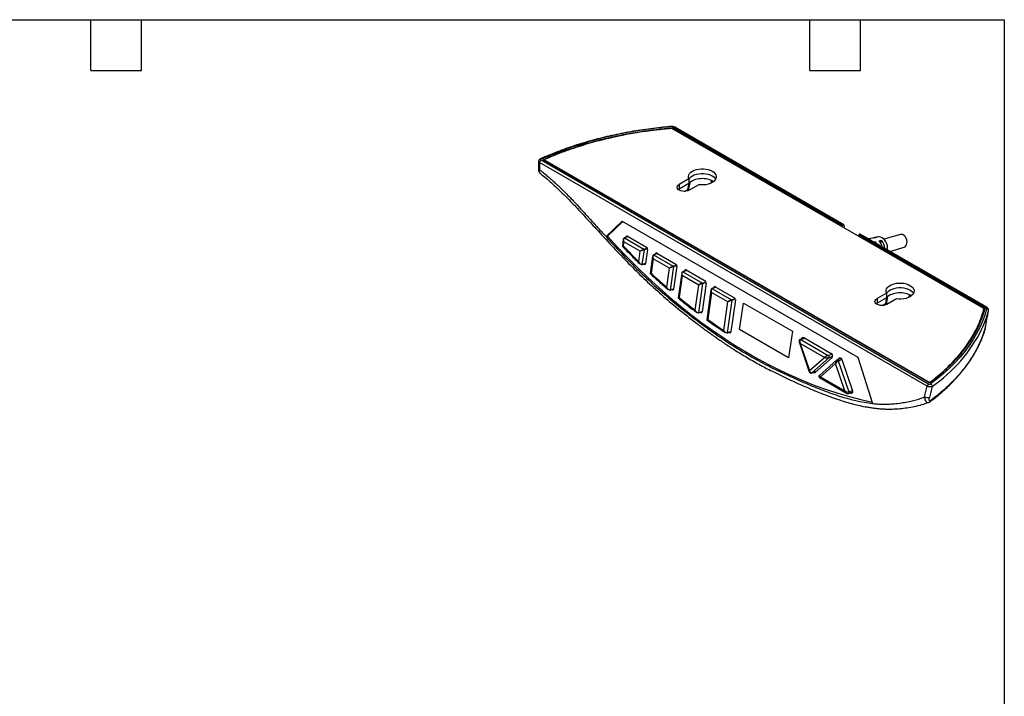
# Paper-space layout 'Sheet1(4)' of a CAD drawing. Header units: millimetres. Extents: x 13 to 546, y 13 to 419.
# Tile 4 of 4: x 250 to 546, y 216 to 419. Entities that reach past the tile are written whole.
import ezdxf

# ---------------------------------------------------------------- set-up
doc = ezdxf.new("R2010")
doc.units = ezdxf.units.MM
doc.layers.add('TEXT', color=140, linetype='Continuous', lineweight=25)

psp = doc.layouts.new('Sheet1(4)')

# ---------------------------------------------------------------- linework, layer by layer
at = {"ltscale": 2}
for p, q in [((539.99, 332.33), (446.27, 386.43)), ((446.37, 386.37), (446.41, 386.63)), ((446.41, 386.63), (496.89, 357.5)), ((446.85, 386.77), (497.57, 357.49)), ((497.88, 357.52), (447.15, 386.8)), ((406.58, 376.23), (406.49, 374.08)), ((522.95, 309.05), (406.58, 376.23)), ((523.37, 309.69), (407, 376.87)), ((523.76, 310.05), (407.61, 377.1)), ((407.84, 376.97), (407.84, 377)), ((407.84, 377), (523.66, 310.14)), ((451.35, 371.27), (448.49, 369.62)), ((451.35, 369.88), (448.49, 368.23)), ((448.49, 369.62), (448.49, 368.23)), ((451.09, 368.15), (451.44, 369.95)), ((451.3, 367.81), (451.74, 370.25)), ((451.35, 371.27), (451.35, 369.88)), ((451.35, 369.91), (451.44, 369.95)), ((454.33, 369.55), (451.46, 367.9)), ((458.13, 370.81), (458, 369.98)), ((448.25, 368.06), (448.49, 368.23)), ((448.49, 367.9), (448.56, 368.27)), ((450.03, 367.54), (451.09, 368.15)), ((450.73, 367.62), (450.79, 367.98)), ((426.51, 353.95), (431.38, 358.6)), ((431.57, 358.49), (426.92, 354.09)), ((431.38, 358.6), (502.09, 317.78)), ((496.89, 357.5), (496.85, 357.23)), ((497.51, 356.85), (497.6, 357.5)), ((498.01, 357.1), (497.95, 356.6)), ((426.51, 353.95), (426.93, 354.08)), ((431.69, 353.15), (431.41, 351.13)), ((431.85, 352.4), (431.68, 351.14)), ((436.79, 349.56), (431.85, 352.4)), ((433.14, 353.99), (431.96, 353.54)), ((432.01, 353.54), (433.17, 353.97)), ((432.01, 353.54), (437.88, 350.15)), ((432.55, 353.76), (432.56, 353.85)), ((433.06, 354.03), (432.56, 353.85)), ((432.98, 354.08), (438.71, 350.78)), ((502.39, 354.48), (502.29, 354.09)), ((502.47, 353.99), (502.53, 354.24)), ((502.52, 354.63), (540.51, 332.7)), ((502.53, 354.24), (540.28, 332.45)), ((540.81, 332.73), (502.82, 354.67)), ((506.54, 353.52), (505.32, 353.28)), ((505.91, 353.28), (505.4, 353.18)), ((506.81, 352.36), (507.33, 352.47)), ((507.77, 353.67), (507.09, 353.53)), ((508.16, 353.84), (507.24, 353.66)), ((507.26, 352.1), (507.33, 352.47)), ((508.51, 352.72), (509.18, 352.86)), ((509.02, 352.01), (509.18, 352.86)), ((514.89, 354.62), (509.93, 353.18)), ((436.35, 346.43), (436.79, 349.56)), ((437.94, 350.02), (437.31, 345.56)), ((437.88, 350.15), (438.92, 350.54)), ((437.94, 350.02), (438.97, 350.41)), ((439, 350.13), (438.4, 345.87)), ((441.92, 348.92), (440.74, 348.48)), ((440.79, 348.47), (441.95, 348.9)), ((441.84, 348.97), (441.34, 348.78)), ((441.76, 349.01), (447.52, 345.69)), ((511.71, 349.53), (516, 350.77)), ((437.27, 345.51), (438.41, 345.93)), ((437.31, 345.56), (438.41, 345.97)), ((440.47, 348.08), (439.75, 342.92)), ((440.63, 347.33), (440.02, 342.95)), ((445.6, 344.47), (440.63, 347.33)), ((440.79, 348.47), (446.69, 345.06)), ((441.33, 348.7), (441.34, 348.78)), ((438.4, 345.9), (437.89, 345.71)), ((444.77, 338.73), (445.6, 344.47)), ((446.75, 344.94), (445.74, 337.91)), ((446.69, 345.06), (447.73, 345.45)), ((446.75, 344.94), (447.78, 345.32)), ((447.81, 345.05), (446.82, 338.21)), ((449.25, 343.01), (448.21, 335.56)), ((450.7, 343.85), (449.52, 343.41)), ((449.57, 343.4), (450.73, 343.83)), ((449.57, 343.4), (455.44, 340.01)), ((450.11, 343.63), (450.12, 343.71)), ((450.62, 343.9), (450.12, 343.71)), ((450.54, 343.94), (456.27, 340.64)), ((449.41, 342.27), (448.48, 335.62)), ((454.35, 339.42), (449.41, 342.27)), ((456.56, 340), (455.35, 331.38)), ((455.44, 340.01), (456.48, 340.4)), ((455.5, 339.88), (456.53, 340.27)), ((445.7, 337.86), (446.83, 338.28)), ((445.74, 337.91), (446.84, 338.32)), ((446.34, 338.03), (446.29, 338.08)), ((446.82, 338.21), (446.34, 338.03)), ((453.28, 331.86), (454.35, 339.42)), ((455.5, 339.88), (454.26, 331.08)), ((458.01, 337.95), (456.79, 329)), ((458.18, 337.21), (457.06, 329.09)), ((463.12, 334.35), (458.18, 337.21)), ((459.47, 338.79), (458.29, 338.35)), ((458.33, 338.34), (459.49, 338.78)), ((458.33, 338.34), (464.22, 334.95)), ((458.87, 338.57), (458.89, 338.65)), ((459.39, 338.84), (458.89, 338.65)), ((459.3, 338.89), (465.04, 335.57)), ((461.9, 325.78), (463.12, 334.35)), ((464.27, 334.82), (462.88, 325.06)), ((465.34, 334.93), (463.97, 325.35)), ((464.22, 334.95), (465.26, 335.34)), ((464.27, 334.82), (465.31, 335.2)), ((510.75, 336.98), (507.89, 335.33)), ((510.75, 335.59), (507.89, 333.94)), ((507.89, 335.33), (507.89, 333.94)), ((510.49, 333.86), (510.83, 335.66)), ((510.69, 333.52), (511.14, 335.96)), ((510.75, 336.98), (510.75, 335.59)), ((510.75, 335.62), (510.83, 335.66)), ((513.73, 335.26), (510.86, 333.61)), ((517.52, 336.47), (517.4, 335.74)), ((454.23, 331.03), (455.36, 331.46)), ((454.26, 331.08), (455.37, 331.5)), ((454.89, 331.18), (454.8, 331.25)), ((455.34, 331.35), (454.89, 331.18)), ((466.63, 326.05), (467.75, 334.01)), ((467.75, 334.01), (482.46, 325.52)), ((507.65, 333.77), (507.89, 333.94)), ((507.89, 333.61), (507.96, 333.98)), ((509.43, 333.25), (510.49, 333.86)), ((510.13, 333.34), (510.19, 333.69)), ((539.99, 331.47), (539.99, 332.33)), ((541.35, 331.68), (541.36, 331.75)), ((541.35, 331.65), (541.35, 331.75)), ((462.85, 325), (463.98, 325.43)), ((462.88, 325.06), (463.99, 325.47)), ((463.54, 325.13), (463.41, 325.21)), ((463.96, 325.28), (463.54, 325.13)), ((481.34, 317.56), (466.63, 326.05)), ((482.46, 325.52), (481.34, 317.56)), ((540.39, 326.5), (540.36, 326.39)), ((484.51, 322.31), (487.55, 313.36)), ((486.03, 323.55), (484.78, 323.09)), ((484.97, 323.06), (486.13, 323.49)), ((484.97, 323.06), (493.26, 318.28)), ((485.87, 323.65), (494.16, 318.86)), ((492.13, 317.7), (484.85, 321.9)), ((484.85, 321.9), (487.64, 313.71)), ((487.64, 313.71), (492.13, 317.7)), ((493.41, 317.59), (488.29, 313.04)), ((494.42, 317.65), (489.3, 313.11)), ((495.67, 316.81), (490.57, 312.29)), ((493.26, 318.28), (494.36, 318.69)), ((493.41, 317.59), (494.57, 318.02)), ((495.85, 316.88), (496.52, 317.47)), ((497.09, 317.39), (495.87, 316.93)), ((496.26, 316.63), (497.31, 317.03)), ((496.26, 316.63), (499.43, 307.3)), ((496.74, 317.55), (496.52, 317.47)), ((497.06, 317.38), (497.08, 317.4)), ((497.32, 317.01), (500.49, 307.68)), ((502.09, 317.78), (506.57, 303.83)), ((488.23, 313.01), (489.88, 313.62)), ((488.29, 313.04), (489.9, 313.64)), ((495.4, 315.83), (490.91, 311.84)), ((498.18, 307.64), (495.4, 315.83)), ((490.64, 311.61), (498.75, 306.94)), ((490.91, 311.84), (498.18, 307.64)), ((499.43, 307.3), (500.48, 307.69)), ((522.14, 305.83), (522.95, 309.05)), ((523.66, 310.1), (523.66, 310.14)), ((499.32, 306.85), (500.54, 307.31)), ((499.95, 306.93), (499.79, 307.03)), ((499.95, 306.93), (500.51, 307.14)), ((523.31, 304.15), (523.44, 304.17))]:
    psp.add_line(p, q, dxfattribs=at)
at = {"ltscale": 2, "flags": 128}
for points in [[(451.35, 371.27), (451.23, 371.69), (451.23, 372.11), (451.36, 372.53), (451.61, 372.92), (451.97, 373.29), (452.44, 373.61), (453, 373.88), (453.64, 374.1), (454.33, 374.24), (455.05, 374.31), (455.78, 374.31), (456.5, 374.24), (457.19, 374.1), (457.83, 373.88), (458.39, 373.61), (458.86, 373.29), (459.22, 372.92), (459.48, 372.52), (459.6, 372.11), (459.6, 371.69), (459.48, 371.27), (459.22, 370.87), (458.86, 370.51), (458.39, 370.18), (457.83, 369.91), (457.19, 369.7), (456.5, 369.55), (455.78, 369.48), (455.05, 369.48), (454.33, 369.55)], [(451.35, 371.14), (451.36, 371.14), (451.61, 371.53), (451.97, 371.9), (452.44, 372.22), (453, 372.5), (453.64, 372.71), (454.33, 372.85), (455.05, 372.93), (455.78, 372.93), (456.5, 372.85), (457.19, 372.71), (457.83, 372.5), (458.39, 372.22), (458.86, 371.9), (459.22, 371.53), (459.44, 371.2)], [(451.46, 367.9), (451.03, 367.71), (450.52, 367.58), (449.98, 367.54), (449.43, 367.58), (448.93, 367.71), (448.49, 367.9), (448.16, 368.15), (447.95, 368.44), (447.87, 368.76), (447.95, 369.07), (448.16, 369.36), (448.49, 369.62)], [(426.92, 354.09), (429.91, 350.83), (432.95, 347.65), (436.04, 344.56), (439.16, 341.57), (442.32, 338.68), (445.52, 335.88), (448.75, 333.18), (452.01, 330.59), (455.3, 328.09), (458.61, 325.71), (461.95, 323.43), (465.31, 321.26), (468.7, 319.21), (472.09, 317.26), (475.5, 315.43), (478.93, 313.71), (482.36, 312.11), (485.8, 310.63), (489.25, 309.27), (492.69, 308.02), (496.14, 306.9), (499.58, 305.89), (503.02, 305.01), (506.45, 304.25)], [(511.04, 349.92), (511.05, 349.98), (511.06, 350.58), (510.98, 351.2), (510.8, 351.8), (510.54, 352.37), (510.21, 352.87), (509.82, 353.29), (509.39, 353.6), (508.94, 353.8), (508.48, 353.87), (508.16, 353.84)], [(516, 350.77), (516.31, 350.93), (516.58, 351.2), (516.77, 351.56), (516.87, 351.99), (516.89, 352.47), (516.82, 352.96), (516.66, 353.44), (516.42, 353.86), (516.13, 354.22), (515.78, 354.48)], [(510.75, 336.98), (510.62, 337.4), (510.62, 337.82), (510.75, 338.24), (511, 338.63), (511.37, 339), (511.84, 339.32), (512.4, 339.6), (513.04, 339.81), (513.72, 339.95), (514.45, 340.02), (515.18, 340.02), (515.9, 339.95), (516.59, 339.81), (517.22, 339.6), (517.78, 339.32), (518.26, 339), (518.62, 338.63), (518.87, 338.24), (519, 337.82), (519, 337.4), (518.87, 336.98), (518.62, 336.58), (518.26, 336.22), (517.79, 335.89), (517.22, 335.62), (516.59, 335.41), (515.9, 335.26), (515.18, 335.19), (514.45, 335.19), (513.73, 335.26)], [(510.75, 336.85), (510.75, 336.85), (511, 337.25), (511.37, 337.61), (511.84, 337.94), (512.4, 338.21), (513.04, 338.42), (513.72, 338.56), (514.45, 338.64), (515.18, 338.64), (515.9, 338.56), (516.59, 338.42), (517.22, 338.21), (517.78, 337.94), (518.26, 337.61), (518.62, 337.25), (518.84, 336.91)], [(510.86, 333.61), (510.43, 333.42), (509.92, 333.3), (509.37, 333.25), (508.83, 333.3), (508.32, 333.42), (507.89, 333.61), (507.55, 333.86), (507.34, 334.15), (507.27, 334.47), (507.34, 334.78), (507.55, 335.08), (507.89, 335.33)], [(540.76, 332.26), (540.21, 330.38), (539.53, 328.51), (538.72, 326.66), (537.78, 324.83), (536.72, 323.02), (535.54, 321.24), (534.24, 319.49), (532.81, 317.77), (531.27, 316.08), (529.61, 314.43), (527.85, 312.81), (525.97, 311.24), (523.98, 309.72)], [(485.28, 323.27), (485.31, 323.43), (485.38, 323.56), (485.48, 323.66), (485.6, 323.7), (485.73, 323.7), (485.87, 323.65)], [(495.87, 316.93), (495.92, 316.94), (495.99, 316.93), (496.06, 316.91), (496.12, 316.86), (496.18, 316.8), (496.23, 316.72), (496.26, 316.63)], [(496.52, 317.47), (496.61, 317.53), (496.72, 317.55), (496.84, 317.54), (496.95, 317.49), (497.07, 317.41), (497.17, 317.3), (497.25, 317.16), (497.32, 317.01)], [(488.29, 313.04), (488.24, 313.01), (488.23, 313.01)], [(500.49, 307.68), (500.53, 307.5), (500.54, 307.31), (500.51, 307.15), (500.44, 307.02), (500.35, 306.92), (500.23, 306.88), (500.09, 306.88), (499.95, 306.93)], [(499.43, 307.3), (499.46, 307.2), (499.46, 307.09), (499.45, 307), (499.41, 306.92), (499.35, 306.87), (499.32, 306.85)]]:
    psp.add_lwpolyline(points, dxfattribs=at)
at = {"ltscale": 4}
for centre, radius, start, end in [((455.2, 266.58), 120.68, 94.3308, 113.5222), ((447.03, 386.53), 0.294, 64.8504, 126.46), ((407.51, 376.08), 0.938, 122.9068, 171.3096), ((431.98, 353.49), 0.0547, 56.7266, 108.3996), ((432.83, 353.85), 0.27, 57.6972, 181.0182), ((505.64, 351.64), 1.67, 80.6008, 103.5011), ((506.85, 351.93), 1.62, 81.4772, 101.1269), ((507.55, 352.14), 1.55, 81.8154, 114.5236), ((504.45, 349.8), 3.92, 29.979, 42.8658), ((505.39, 349.93), 4.18, 12.3082, 41.7471), ((506.02, 350.09), 4.21, 3.658, 41.1821), ((515.18, 353.52), 1.13, 57.5537, 104.8372), ((573.43, 487.32), 196.57, 223.852, 225.7843), ((437.8, 350.04), 0.134, 352.8687, 56.0959), ((438.33, 350.22), 0.672, 352.8687, 56.0958), ((441.61, 348.78), 0.27, 57.6998, 181.0325), ((440.76, 348.42), 0.0547, 56.7261, 108.4002), ((437.25, 345.56), 0.0619, 294.97, 356.9445), ((438.12, 345.88), 0.281, 216.672, 359.0035), ((564.06, 477.43), 182.94, 227.3112, 229.3023), ((446.61, 344.95), 0.134, 352.7192, 56.0985), ((447.14, 345.13), 0.672, 352.6976, 56.0994), ((449.54, 343.36), 0.0547, 56.726, 108.3995), ((450.39, 343.72), 0.27, 57.6965, 181.0182), ((455.36, 339.9), 0.134, 352.8687, 56.0954), ((455.89, 340.08), 0.672, 352.8687, 56.0954), ((445.68, 337.91), 0.0598, 293.7461, 357.8652), ((446.55, 338.21), 0.277, 222.0806, 359.4569), ((458.3, 338.3), 0.0547, 56.7212, 108.4052), ((459.16, 338.66), 0.271, 57.7434, 181.2713), ((555.38, 467.05), 169.41, 230.8764, 232.9409), ((464.14, 334.83), 0.134, 352.7874, 56.0974), ((464.67, 335.01), 0.672, 352.7757, 56.0978), ((455.08, 331.38), 0.274, 227.6542, 0.3878), ((510.78, 339.6), 31.58, 334.9456, 345.4298), ((540.68, 332.47), 0.292, 63.4779, 126.5897), ((540.75, 331.65), 0.608, 6.3515, 88.9516), ((454.2, 331.09), 0.0603, 294.0078, 357.9067), ((547.58, 456.4), 156.21, 234.5896, 236.7392), ((463.7, 325.34), 0.272, 233.2471, 0.64), ((497.81, 347.08), 46.52, 304.9422, 333.3595), ((462.82, 325.06), 0.0606, 294.1962, 357.5536), ((484.85, 322.88), 0.217, 56.5232, 108.6449), ((493.02, 317.86), 0.48, 324.9702, 59.4426), ((493.73, 318.14), 0.841, 324.9704, 59.4423), ((489.06, 313.46), 0.424, 218.9407, 304.0617), ((523.88, 308.91), 0.938, 122.9068, 171.3096), ((523.99, 309.01), 0.463, 351.9136, 0.1259)]:
    psp.add_arc(centre, radius, start, end, dxfattribs=at)
for centre, major_axis, ratio, start_param, end_param in [((455.61, 370.66), (4.32, 0.08), 0.577006, 2.783857, 2.952737), ((455.61, 370.66), (4.32, 0.08), 0.577006, 3.308377, 3.394426), ((455.31, 368.85), (4.36, 0.08), 0.577006, 0.644837, 2.654048), ((497.25, 357.71), (0.504, 0.012), 0.586954, 3.907165, 5.402645), ((497.6, 356.98), (0.26, 0.542), 0.604496, 5.206671, 6.957659), ((432.38, 352.6), (-0.506, 0.867), 0.558469, 6.187123, 7.757919), ((432.38, 352.6), (-0.384, 0.933), 0.561092, 6.264619, 7.835415), ((502.9, 354.45), (0.513, 0.012), 0.566919, 2.396208, 3.891688), ((502.49, 354.16), (0.336, 0.498), 0.546114, 0.038123, 0.759286), ((437.32, 349.75), (0.771, 0.432), 0.126811, 0.685959, 2.256755), ((437.32, 349.75), (0.816, 0.333), 0.024929, 0.697632, 2.268429), ((441.16, 347.53), (-0.385, 0.933), 0.560995, 6.264517, 7.835313), ((441.16, 347.53), (-0.507, 0.867), 0.558368, 6.187042, 7.757838), ((446.13, 344.67), (0.772, 0.432), 0.125231, 0.685303, 2.256106), ((446.13, 344.67), (0.818, 0.332), 0.023309, 0.696767, 2.267564), ((449.94, 342.46), (-0.506, 0.867), 0.558466, 6.187126, 7.757923), ((449.94, 342.46), (-0.384, 0.933), 0.561089, 6.264622, 7.835418), ((454.88, 339.62), (0.771, 0.432), 0.126808, 0.685961, 2.256758), ((454.88, 339.62), (0.816, 0.333), 0.024926, 0.697636, 2.268432), ((458.71, 337.4), (-0.508, 0.868), 0.557574, 6.186403, 7.757199), ((458.71, 337.4), (-0.386, 0.934), 0.560226, 6.263715, 7.834511), ((515.01, 336.37), (4.32, 0.08), 0.577006, 2.784074, 2.952608), ((514.71, 334.56), (4.36, 0.08), 0.577006, 0.644832, 2.654048), ((463.65, 334.55), (0.772, 0.432), 0.125953, 0.685605, 2.256403), ((463.65, 334.55), (0.817, 0.332), 0.024049, 0.697164, 2.26796), ((515.01, 336.37), (4.32, 0.08), 0.577006, 3.308507, 3.394426), ((485.39, 322.1), (0.875, -0.403), 0.458631, 3.552121, 4.285288), ((485.39, 322.1), (-0.434, 0.952), 0.540722, 6.245195, 7.815992), ((492.66, 317.9), (0.801, 0.416), 0.097191, 0.672775, 2.243558), ((492.66, 317.9), (0.917, -0.165), 0.36425, 4.162426, 5.733219), ((495.93, 316.02), (-0.004, 0.894), 0.609068, 0.491663, 1.791329), ((495.93, 316.02), (0.586, 0.605), 0.363783, 0.653279, 2.224069), ((488.17, 313.91), (0.586, 0.605), 0.363783, 2.224069, 2.957235), ((488.17, 313.91), (-0.004, 0.894), 0.609068, 1.791329, 3.362125), ((491.44, 312.03), (0.917, -0.165), 0.36425, 2.86276, 4.162426), ((491.44, 312.03), (0.801, 0.416), 0.097191, 2.243558, 3.20357), ((498.71, 307.84), (0.875, -0.403), 0.458631, 4.285288, 5.856084), ((498.71, 307.84), (-0.434, 0.952), 0.540722, 1.532806, 2.476686)]:
    psp.add_ellipse(centre, major_axis=major_axis, ratio=ratio, start_param=start_param, end_param=end_param, dxfattribs=at)
at = {"ltscale": 2}
for points, knots in [([(446.04, 387.02), (445.51, 386.97), (443.96, 386.83), (441.43, 386.56), (438.43, 386.17), (435.47, 385.72), (432.53, 385.2), (429.63, 384.62), (426.77, 383.98), (423.95, 383.29), (421.18, 382.53), (418.45, 381.71), (415.78, 380.84), (413.16, 379.91), (410.61, 378.92), (408.49, 378.04), (407.24, 377.48), (406.79, 377.29)], [0, 0, 0, 0, 0.037402, 0.10843, 0.179462, 0.250497, 0.321535, 0.392576, 0.46362, 0.534668, 0.605721, 0.676778, 0.74784, 0.818907, 0.889979, 0.961056, 1, 1, 1, 1]), ([(407.61, 377.1), (407.67, 377.12), (408.27, 377.38), (408.96, 377.68), (409.59, 377.95), (409.79, 378.03), (411.11, 378.59), (412.61, 379.18), (414.01, 379.69), (414.29, 379.8), (415.59, 380.27), (417.06, 380.77), (418.42, 381.2), (418.62, 381.26), (419.07, 381.41), (419.57, 381.56), (420.03, 381.7), (420.17, 381.74), (421.08, 382.02), (422.11, 382.31), (423.03, 382.56), (423.18, 382.6), (423.65, 382.73), (424.17, 382.87), (424.64, 382.99), (424.78, 383.02), (425.74, 383.27), (426.79, 383.52), (427.73, 383.74), (427.88, 383.78), (428.36, 383.89), (428.89, 384), (429.37, 384.11), (429.52, 384.14), (430.52, 384.35), (431.59, 384.57), (432.54, 384.75), (432.7, 384.78), (433.19, 384.87), (433.74, 384.97), (434.22, 385.06), (434.38, 385.08), (435.4, 385.26), (436.5, 385.44), (437.45, 385.58), (437.61, 385.61), (438.12, 385.68), (438.67, 385.76), (439.16, 385.83), (439.32, 385.85), (440.4, 386), (441.52, 386.14), (442.45, 386.24), (442.7, 386.27), (444.24, 386.44), (445.51, 386.56), (446.41, 386.63), (446.41, 386.63), (446.41, 386.63), (446.41, 386.63)], [-5.089387, -5.089387, -5.089387, -5.089387, -5.066946, -4.86498, -4.840046, -4.840046, -4.79334, -4.372989, -4.321093, -4.321093, -4.277458, -3.884742, -3.836259, -3.836259, -3.821704, -3.690709, -3.674537, -3.674537, -3.645228, -3.381453, -3.348888, -3.348888, -3.333854, -3.198552, -3.181848, -3.181848, -3.150519, -2.868556, -2.833745, -2.833745, -2.817354, -2.66983, -2.651618, -2.651618, -2.617053, -2.305974, -2.267569, -2.267569, -2.249212, -2.083996, -2.063599, -2.063599, -2.024044, -1.668042, -1.624092, -1.624092, -1.602456, -1.407736, -1.383697, -1.383697, -1.334731, -0.894046, -0.83964, -0.83964, -0.755691, -0.000146, -0.000146, -0.000146, 0, 0, 0, 0]), ([(446.27, 386.43), (446.05, 386.41), (445.62, 386.37), (444.69, 386.29), (442.76, 386.09), (437.8, 385.51), (431.41, 384.42), (424.46, 382.8), (418.72, 381.16), (414.55, 379.73), (411.8, 378.67), (410.48, 378.13), (409.16, 377.58), (408.29, 377.2), (407.84, 377)], [0, 0, 0, 0, 0.015777, 0.030497, 0.0668, 0.155605, 0.390311, 0.538954, 0.687828, 0.844885, 0.883854, 0.922973, 0.959725, 1, 1, 1, 1]), ([(447.15, 386.8), (447, 386.87), (446.77, 386.97), (446.37, 387.03), (446.15, 387.02), (446.04, 387.02)], [0, 0, 0, 0, 0.4440003, 0.7080535, 1, 1, 1, 1]), ([(446.09, 386.91), (446.08, 386.95), (446.06, 387.02), (446.04, 387.01), (446.04, 387.01)], [0, 0, 0, 0, 0.6325939, 1, 1, 1, 1]), ([(446.85, 386.77), (446.84, 386.78), (446.8, 386.8), (446.73, 386.83), (446.66, 386.85), (446.58, 386.88), (446.5, 386.89), (446.4, 386.91), (446.3, 386.92), (446.19, 386.92), (446.12, 386.91), (446.09, 386.91)], [0, 0, 0, 0, 0.098428, 0.196444, 0.294933, 0.394766, 0.496779, 0.618686, 0.746709, 0.872705, 1, 1, 1, 1]), ([(406.28, 376.58), (406.27, 376.23), (406.23, 375.49), (406.2, 374.76), (406.19, 374.38)], [0, 0, 0, 0, 0.48566, 1, 1, 1, 1]), ([(406.79, 377.28), (406.72, 377.25), (406.58, 377.17), (406.42, 377), (406.31, 376.8), (406.29, 376.65), (406.28, 376.58)], [0, 0, 0, 0, 0.237941, 0.486913, 0.742084, 1, 1, 1, 1]), ([(406.28, 376.58), (406.28, 376.56), (406.28, 376.5), (406.34, 376.4), (406.44, 376.31), (406.53, 376.25), (406.58, 376.23)], [0, 0, 0, 0, 0.200588, 0.46608, 0.732728, 1, 1, 1, 1]), ([(406.79, 377.28), (406.83, 377.29), (406.9, 377.31), (406.99, 377.26), (407.04, 377.23)], [0, 0, 0, 0, 0.463417, 1, 1, 1, 1]), ([(407.04, 377.23), (407.02, 377.22), (407, 377.21), (406.96, 377.18), (406.92, 377.15), (406.89, 377.11), (406.88, 377.06), (406.88, 377.01), (406.9, 376.96), (406.94, 376.91), (406.98, 376.89), (407, 376.87)], [0, 0, 0, 0, 0.080596, 0.161836, 0.24525, 0.366315, 0.494271, 0.617757, 0.746743, 0.872732, 1, 1, 1, 1]), ([(406.19, 374.4), (406.19, 374.25), (406.2, 373.96), (406.33, 373.55), (406.53, 373.17), (406.72, 372.99), (406.82, 372.9)], [0, 0, 0, 0, 0.241239, 0.490189, 0.743797, 1, 1, 1, 1]), ([(406.19, 374.38), (406.19, 374.36), (406.19, 374.3), (406.25, 374.23), (406.35, 374.15), (406.44, 374.1), (406.49, 374.08)], [0, 0, 0, 0, 0.214393, 0.4762, 0.738244, 1, 1, 1, 1]), ([(406.81, 372.91), (406.81, 372.91), (406.72, 372.95), (406.62, 373.12), (406.5, 373.38), (406.45, 373.71), (406.48, 373.96), (406.49, 374.08)], [0, 0, 0, 0, 0.013076, 0.261972, 0.50909, 0.7551, 1, 1, 1, 1]), ([(406.49, 374.08), (406.66, 373.95), (406.99, 373.7), (407.5, 373.3), (408.01, 372.89), (408.52, 372.47), (409.04, 372.03), (409.57, 371.58), (410.1, 371.12), (410.63, 370.64), (411.17, 370.15), (412.34, 369.07), (414.21, 367.26), (416.25, 365.14), (417.95, 363.34), (419.12, 362.07), (420.37, 360.7), (421.99, 358.91), (423.68, 357.05), (425.3, 355.26), (426.12, 354.37), (426.51, 353.95)], [0, 0, 0, 0, 0.023368, 0.047068, 0.071103, 0.095479, 0.120198, 0.145264, 0.170681, 0.196452, 0.222582, 0.249072, 0.366597, 0.499033, 0.557908, 0.624423, 0.679369, 0.749833, 0.875036, 0.939917, 1, 1, 1, 1]), ([(406.81, 372.9), (407.93, 371.98), (410.17, 370.14), (413.44, 367.02), (416.73, 363.67), (420.11, 360.05), (423.93, 355.88), (428.13, 351.31), (432.68, 346.49), (437.26, 341.91), (441.97, 337.54), (446.9, 333.28), (450.84, 330.11), (453.61, 327.98), (455.03, 326.91), (456.2, 326.04), (457.07, 325.4), (457.74, 324.92), (458.32, 324.51), (458.99, 324.03), (459.92, 323.38), (461.09, 322.57), (462.48, 321.64), (463.94, 320.68), (465.44, 319.72), (466.98, 318.76), (469.31, 317.36), (472.46, 315.57), (476.71, 313.34), (481.29, 311.13), (486.16, 308.94), (490.32, 307.19), (493.7, 305.9), (496.22, 305.02), (498.56, 304.28), (500.74, 303.67), (502.8, 303.17), (504.54, 302.83), (506.01, 302.59), (507.21, 302.42), (508.45, 302.29), (509.79, 302.2), (511.3, 302.15), (512.99, 302.18), (514.86, 302.3), (516.9, 302.55), (519.13, 302.94), (521.3, 303.45), (522.69, 303.94), (523.31, 304.15)], [0, 0, 0, 0, 0.0293799, 0.0584291, 0.0886029, 0.1202065, 0.1531531, 0.1963734, 0.2386375, 0.2800002, 0.3214805, 0.3645848, 0.40932, 0.423542, 0.4356305, 0.4455671, 0.4533517, 0.4579584, 0.4623317, 0.4680584, 0.4751511, 0.4857211, 0.4976682, 0.509904, 0.5224142, 0.5351989, 0.5482585, 0.5801355, 0.613144, 0.6526468, 0.6923351, 0.7321762, 0.7540513, 0.7744432, 0.7933554, 0.8107972, 0.8268621, 0.8431621, 0.8526651, 0.8624345, 0.8724684, 0.8829341, 0.8952075, 0.9095947, 0.9251024, 0.9425013, 0.9617895, 0.9829526, 1, 1, 1, 1]), ([(426.51, 353.95), (428.01, 352.29), (429.52, 350.65), (432.58, 347.42), (434.12, 345.84), (437.24, 342.77), (438.82, 341.29), (442.01, 338.39), (443.62, 336.98), (448.49, 332.87), (451.78, 330.27), (456.76, 326.57), (458.44, 325.36), (461.79, 323.05), (463.48, 321.93), (466.88, 319.79), (468.58, 318.77), (472.01, 316.83), (473.73, 315.9), (477.17, 314.14), (478.9, 313.31), (482.36, 311.7), (484.09, 310.93), (487.56, 309.44), (489.29, 308.72), (492.76, 307.37), (494.5, 306.75), (499.69, 305.06), (503.14, 304.19), (506.57, 303.83)], [0, 0, 0, 0, 0.0625, 0.0625, 0.125, 0.125, 0.1875, 0.1875, 0.25, 0.25, 0.375, 0.375, 0.4375, 0.4375, 0.5, 0.5, 0.5625, 0.5625, 0.625, 0.625, 0.6875, 0.6875, 0.75, 0.75, 0.8125, 0.8125, 0.875, 0.875, 1, 1, 1, 1]), ([(431.41, 351.12), (431.41, 351.12), (431.41, 351.11), (431.48, 351.11), (431.58, 351.12), (431.66, 351.13), (431.67, 351.14), (431.68, 351.14)], [0, 0, 0, 0, 0.148793, 0.509364, 0.935129, 0.992431, 1, 1, 1, 1]), ([(431.41, 351.13), (431.41, 351.12), (431.4, 351.09), (431.41, 351.06), (431.43, 351.04), (431.44, 351.04)], [0, 0, 0, 0, 0.288816, 0.683382, 1, 1, 1, 1]), ([(431.44, 351.04), (431.44, 351.04), (431.43, 351.04), (431.49, 351.06), (431.59, 351.1), (431.66, 351.13), (431.67, 351.14), (431.68, 351.14)], [0, 0, 0, 0, 0.10892, 0.486389, 0.932093, 0.992077, 1, 1, 1, 1]), ([(431.44, 351.04), (431.89, 350.56), (433.29, 349.12), (435.06, 347.33), (436.39, 346.04), (436.77, 345.68)], [0, 0, 0, 0, 0.259151, 0.793421, 1, 1, 1, 1]), ([(437.31, 345.56), (437.22, 345.52), (437.12, 345.54), (436.92, 345.64), (436.82, 345.71), (436.57, 345.97), (436.44, 346.2), (436.35, 346.43)], [0, 0, 0, 0, 0.25, 0.25, 0.5, 0.5, 1, 1, 1, 1]), ([(436.35, 346.43), (436.35, 346.43), (436.35, 346.43), (436.36, 346.4), (436.4, 346.26), (436.52, 346), (436.66, 345.76), (436.76, 345.69), (436.77, 345.68)], [0, 0, 0, 0, 0.006209, 0.019474, 0.091707, 0.502539, 0.972597, 1, 1, 1, 1]), ([(439.76, 342.92), (439.75, 342.92), (439.75, 342.9), (439.81, 342.91), (439.92, 342.93), (440, 342.95), (440.02, 342.95), (440.02, 342.95)], [0, 0, 0, 0, 0.127028, 0.481425, 0.90806, 0.992638, 1, 1, 1, 1]), ([(439.79, 342.83), (439.78, 342.83), (439.77, 342.83), (439.83, 342.86), (439.93, 342.91), (440.01, 342.95), (440.02, 342.95), (440.02, 342.95)], [0, 0, 0, 0, 0.112675, 0.472908, 0.906552, 0.992517, 1, 1, 1, 1]), ([(439.75, 342.92), (439.75, 342.91), (439.75, 342.89), (439.76, 342.85), (439.77, 342.83), (439.78, 342.83), (439.78, 342.83)], [0, 0, 0, 0, 0.296457, 0.650666, 0.979965, 1, 1, 1, 1]), ([(439.78, 342.83), (440.25, 342.39), (441.7, 341.06), (443.51, 339.46), (444.85, 338.3), (445.21, 338)], [0, 0, 0, 0, 0.263232, 0.806055, 1, 1, 1, 1]), ([(445.74, 337.91), (445.65, 337.88), (445.55, 337.89), (445.35, 337.97), (445.25, 338.04), (445, 338.29), (444.86, 338.5), (444.77, 338.73)], [0, 0, 0, 0, 0.25, 0.25, 0.5, 0.5, 1, 1, 1, 1]), ([(445.21, 338), (445.2, 338.02), (445.08, 338.09), (444.94, 338.33), (444.82, 338.57), (444.78, 338.69), (444.77, 338.72), (444.77, 338.72), (444.77, 338.73)], [0, 0, 0, 0, 0.075436, 0.533267, 0.911655, 0.980829, 0.993767, 1, 1, 1, 1]), ([(448.21, 335.56), (448.21, 335.55), (448.2, 335.53), (448.21, 335.49), (448.23, 335.47), (448.24, 335.46), (448.25, 335.46)], [0, 0, 0, 0, 0.275166, 0.598472, 0.907885, 1, 1, 1, 1]), ([(448.22, 335.56), (448.21, 335.56), (448.21, 335.55), (448.29, 335.57), (448.4, 335.6), (448.47, 335.62), (448.48, 335.62), (448.48, 335.62)], [0, 0, 0, 0, 0.1706625, 0.619738, 0.9155308, 0.9928262, 1, 1, 1, 1]), ([(448.25, 335.47), (448.25, 335.47), (448.23, 335.48), (448.31, 335.53), (448.41, 335.58), (448.47, 335.61), (448.48, 335.62), (448.48, 335.62)], [0, 0, 0, 0, 0.183135, 0.625466, 0.916424, 0.992935, 1, 1, 1, 1]), ([(448.25, 335.46), (448.73, 335.07), (450.22, 333.86), (452.06, 332.43), (453.41, 331.4), (453.75, 331.15)], [0, 0, 0, 0, 0.266217, 0.815398, 1, 1, 1, 1]), ([(454.26, 331.08), (454.18, 331.05), (454.08, 331.06), (453.88, 331.13), (453.79, 331.2), (453.53, 331.43), (453.39, 331.64), (453.28, 331.86)], [0, 0, 0, 0, 0.25, 0.25, 0.5, 0.5, 1, 1, 1, 1]), ([(453.76, 331.15), (453.73, 331.17), (453.61, 331.25), (453.45, 331.48), (453.34, 331.71), (453.29, 331.83), (453.29, 331.85), (453.28, 331.86)], [0, 0, 0, 0, 0.122486, 0.565623, 0.915174, 0.9938, 1, 1, 1, 1]), ([(523.66, 310.14), (523.94, 310.36), (524.56, 310.83), (525.94, 311.93), (528.98, 314.49), (532.38, 318.02), (535.05, 321.62), (536.57, 324.05), (537.59, 325.92), (538.44, 327.75), (539, 329.18), (539.38, 330.27), (539.61, 330.98), (539.81, 331.67), (539.93, 332.1), (539.99, 332.33)], [0, 0, 0, 0, 0.033338, 0.072513, 0.167305, 0.416058, 0.567383, 0.649439, 0.734171, 0.808596, 0.883162, 0.914209, 0.945704, 0.972245, 1, 1, 1, 1]), ([(540.28, 332.45), (540.28, 332.45), (540.28, 332.45), (540.28, 332.45), (540.01, 331.43), (539.61, 330.06), (538.96, 328.45), (538.86, 328.21), (538.53, 327.41), (538.09, 326.46), (537.61, 325.54), (537.54, 325.41), (537.4, 325.13), (537.22, 324.81), (537.06, 324.53), (537.01, 324.44), (536.69, 323.87), (536.31, 323.25), (535.96, 322.7), (535.9, 322.61), (535.72, 322.33), (535.51, 322.03), (535.33, 321.75), (535.27, 321.67), (534.88, 321.1), (534.43, 320.5), (534.03, 319.96), (533.96, 319.88), (533.75, 319.6), (533.51, 319.31), (533.29, 319.04), (533.23, 318.95), (532.77, 318.4), (532.27, 317.81), (531.81, 317.3), (531.73, 317.22), (531.49, 316.95), (531.22, 316.66), (530.98, 316.4), (530.9, 316.32), (530.38, 315.78), (529.81, 315.21), (529.3, 314.72), (529.22, 314.64), (528.95, 314.38), (528.65, 314.1), (528.38, 313.86), (528.29, 313.78), (527.7, 313.24), (527.07, 312.69), (526.53, 312.24), (526.36, 312.1), (525.41, 311.31), (524.48, 310.6), (523.82, 310.1), (523.76, 310.05)], [-3.408002, -3.408002, -3.408002, -3.408002, -3.407949, -3.407949, -3.407949, -2.874152, -2.814841, -2.814841, -2.785815, -2.524576, -2.492324, -2.492324, -2.483417, -2.403259, -2.393362, -2.393362, -2.374997, -2.209713, -2.189307, -2.189307, -2.179767, -2.093907, -2.083307, -2.083307, -2.063403, -1.884263, -1.862147, -1.862147, -1.851726, -1.757934, -1.746355, -1.746355, -1.724383, -1.526633, -1.50222, -1.50222, -1.490563, -1.385654, -1.372703, -1.372703, -1.347662, -1.122299, -1.094476, -1.094476, -1.080856, -0.958269, -0.943135, -0.943135, -0.912676, -0.638541, -0.604698, -0.604698, -0.544223, -0.054375, 0.000053, 0.000053, 0.000053, 0.000053]), ([(540.39, 326.5), (540.55, 327.35), (540.87, 329.07), (541.19, 330.79), (541.35, 331.65)], [0, 0, 0, 0, 0.497902, 1, 1, 1, 1]), ([(540.76, 332.26), (540.76, 332.28), (540.77, 332.31), (540.77, 332.36), (540.76, 332.41), (540.75, 332.45), (540.71, 332.52), (540.65, 332.61), (540.56, 332.67), (540.51, 332.7)], [0, 0, 0, 0, 0.101134, 0.201216, 0.3011, 0.401648, 0.503702, 0.750795, 1, 1, 1, 1]), ([(541.36, 331.76), (541.36, 331.86), (541.36, 332.06), (541.24, 332.33), (541.06, 332.56), (540.9, 332.67), (540.81, 332.73)], [0, 0, 0, 0, 0.2555906, 0.5101253, 0.7592844, 1, 1, 1, 1]), ([(456.79, 329), (456.79, 328.99), (456.78, 328.98), (456.79, 328.95), (456.8, 328.92), (456.82, 328.9), (456.83, 328.89), (456.83, 328.89)], [0, 0, 0, 0, 0.100633, 0.401789, 0.707628, 0.979943, 1, 1, 1, 1]), ([(457.06, 329.09), (457.06, 329.09), (457.05, 329.08), (456.98, 329.06), (456.87, 329.02), (456.78, 328.99), (456.79, 329), (456.8, 329)], [0, 0, 0, 0, 0.007008, 0.08508, 0.395063, 0.848022, 1, 1, 1, 1]), ([(456.84, 328.9), (456.83, 328.9), (456.81, 328.91), (456.89, 328.98), (456.99, 329.04), (457.05, 329.08), (457.06, 329.09), (457.06, 329.09)], [0, 0, 0, 0, 0.193935, 0.624493, 0.918697, 0.993339, 1, 1, 1, 1]), ([(456.83, 328.89), (457.33, 328.54), (458.85, 327.46), (460.71, 326.2), (462.07, 325.3), (462.4, 325.09)], [0, 0, 0, 0, 0.26933, 0.823951, 1, 1, 1, 1]), ([(462.88, 325.06), (462.8, 325.03), (462.7, 325.03), (462.51, 325.1), (462.41, 325.15), (462.24, 325.3), (462.16, 325.38), (462.02, 325.57), (461.95, 325.68), (461.9, 325.78)], [0, 0, 0, 0, 0.25, 0.25, 0.5, 0.5, 0.75, 0.75, 1, 1, 1, 1]), ([(462.41, 325.1), (462.37, 325.12), (462.24, 325.2), (462.07, 325.43), (461.96, 325.64), (461.91, 325.76), (461.9, 325.78), (461.9, 325.78)], [0, 0, 0, 0, 0.172171, 0.598523, 0.918938, 0.993848, 1, 1, 1, 1]), ([(523.85, 304.39), (524.56, 304.94), (525.91, 305.99), (527.7, 307.53), (529.23, 308.95), (530.51, 310.22), (531.56, 311.34), (532.4, 312.28), (533.08, 313.07), (533.69, 313.83), (534.35, 314.67), (535.06, 315.63), (535.76, 316.65), (536.4, 317.64), (536.97, 318.57), (537.49, 319.48), (538.02, 320.47), (538.58, 321.62), (539.19, 323), (539.82, 324.61), (540.17, 325.77), (540.36, 326.39)], [0, 0, 0, 0, 0.084561, 0.161201, 0.229907, 0.290676, 0.343429, 0.38679, 0.421619, 0.452653, 0.490121, 0.535239, 0.582209, 0.625699, 0.665709, 0.704576, 0.744218, 0.793579, 0.852661, 0.921469, 1, 1, 1, 1]), ([(540.39, 326.5), (540.34, 326.33), (540.25, 326), (540.09, 325.5), (539.92, 324.99), (539.74, 324.48), (539.55, 323.96), (539.34, 323.43), (539.12, 322.89), (538.89, 322.35), (538.64, 321.81), (538.38, 321.26), (537.72, 319.94), (536.54, 317.86), (534.62, 315.07), (532.39, 312.35), (530.43, 310.28), (528.92, 308.83), (527.97, 307.96), (527, 307.11), (526.02, 306.29), (525.03, 305.5), (524.36, 304.98), (524.03, 304.72)], [0, 0, 0, 0, 0.02115, 0.042616, 0.064399, 0.086498, 0.108913, 0.131644, 0.154692, 0.178056, 0.201736, 0.225732, 0.250045, 0.373831, 0.500033, 0.625803, 0.750003, 0.793653, 0.836509, 0.878572, 0.919841, 0.960317, 1, 1, 1, 1]), ([(540.36, 326.39), (540.37, 326.42), (540.38, 326.46), (540.39, 326.5), (540.39, 326.51)], [0, 0, 0, 0, 0.863588, 1, 1, 1, 1]), ([(484.78, 323.09), (484.73, 323.06), (484.62, 323), (484.51, 322.86), (484.46, 322.69), (484.46, 322.51), (484.48, 322.38), (484.51, 322.31), (484.52, 322.3)], [0, 0, 0, 0, 0.1892196, 0.3824987, 0.5533702, 0.7329304, 0.9674539, 1, 1, 1, 1]), ([(495.87, 316.93), (495.81, 316.91), (495.73, 316.87), (495.67, 316.81), (495.65, 316.79)], [0, 0, 0, 0, 0.704648, 1, 1, 1, 1]), ([(487.55, 313.37), (487.57, 313.31), (487.62, 313.2), (487.75, 313.06), (487.93, 312.98), (488.1, 312.96), (488.2, 312.99), (488.23, 313.01)], [0, 0, 0, 0, 0.220353, 0.44004, 0.650479, 0.867692, 1, 1, 1, 1]), ([(490.59, 312.3), (490.58, 312.29), (490.53, 312.25), (490.47, 312.16), (490.43, 312.02), (490.44, 311.87), (490.5, 311.74), (490.57, 311.66), (490.63, 311.62), (490.66, 311.61)], [0, 0, 0, 0, 0.052587, 0.22779, 0.402775, 0.582509, 0.75089, 0.890424, 1, 1, 1, 1]), ([(524.45, 308.95), (524.41, 308.92), (524.37, 308.9), (524.28, 308.87), (524.23, 308.85), (524.12, 308.83), (524.07, 308.82), (523.98, 308.81), (523.95, 308.8), (523.89, 308.8), (523.85, 308.8), (523.79, 308.8), (523.76, 308.8), (523.7, 308.81), (523.66, 308.81), (523.56, 308.82), (523.5, 308.83), (523.4, 308.86), (523.35, 308.87), (523.29, 308.89), (523.28, 308.89), (523.2, 308.92), (523.15, 308.94), (523.04, 308.99), (522.99, 309.02), (522.95, 309.05)], [0, 0, 0, 0, 0.113689, 0.113689, 0.225908, 0.225908, 0.333597, 0.333597, 0.384026, 0.384026, 0.450631, 0.450631, 0.5, 0.5, 0.563302, 0.563302, 0.671867, 0.671867, 0.75, 0.75, 0.782851, 0.782851, 0.888465, 0.888465, 1, 1, 1, 1]), ([(523.37, 309.69), (523.38, 309.69), (523.41, 309.67), (523.46, 309.65), (523.52, 309.64), (523.6, 309.63), (523.69, 309.62), (523.77, 309.63), (523.85, 309.65), (523.93, 309.68), (523.96, 309.71), (523.98, 309.72)], [0, 0, 0, 0, 0.08289, 0.166801, 0.253458, 0.376026, 0.50594, 0.627405, 0.754988, 0.876399, 1, 1, 1, 1]), ([(524.45, 308.95), (524.31, 308.39), (524.03, 307.28), (523.75, 306.17), (523.62, 305.62)], [0, 0, 0, 0, 0.50102, 1, 1, 1, 1]), ([(523.98, 309.72), (524.11, 309.66), (524.23, 309.55), (524.41, 309.29), (524.46, 309.14), (524.46, 309.01)], [0, 0, 0, 0, 0.5, 0.5, 1, 1, 1, 1]), ([(498.73, 306.96), (498.77, 306.93), (498.87, 306.86), (499.05, 306.81), (499.21, 306.82), (499.29, 306.84), (499.32, 306.85)], [0, 0, 0, 0, 0.233609, 0.570587, 0.881975, 1, 1, 1, 1]), ([(506.57, 303.83), (506.77, 303.81), (507.16, 303.77), (507.75, 303.72), (508.33, 303.68), (508.91, 303.65), (509.49, 303.64), (510.06, 303.63), (511.08, 303.64), (512.59, 303.72), (514.59, 303.93), (516.56, 304.23), (518.12, 304.54), (519.26, 304.82), (520.04, 305.04), (520.78, 305.28), (521.48, 305.54), (521.92, 305.73), (522.14, 305.83)], [0, 0, 0, 0, 0.0361425, 0.0721258, 0.1079557, 0.1436385, 0.1791801, 0.2145867, 0.2498646, 0.3693813, 0.499705, 0.6302495, 0.7501021, 0.8040512, 0.8559847, 0.9059315, 0.9539244, 1, 1, 1, 1]), ([(522.14, 305.83), (522.17, 305.52), (522.23, 304.95), (522.48, 304.52), (522.63, 304.36), (522.72, 304.27), (522.89, 304.17), (523.11, 304.1), (523.26, 304.14), (523.31, 304.15)], [0, 0, 0, 0, 0.316981, 0.586449, 0.626958, 0.631505, 0.773327, 0.923039, 1, 1, 1, 1]), ([(524.03, 304.72), (524.01, 304.71), (523.98, 304.69), (523.94, 304.67), (523.9, 304.65), (523.85, 304.63), (523.79, 304.63), (523.73, 304.63), (523.67, 304.66), (523.63, 304.7), (523.6, 304.76), (523.57, 304.83), (523.55, 304.91), (523.54, 304.99), (523.54, 305.07), (523.54, 305.2), (523.56, 305.38), (523.6, 305.54), (523.62, 305.62)], [0, 0, 0, 0, 0.030786, 0.060957, 0.090804, 0.120628, 0.183915, 0.251623, 0.308524, 0.367239, 0.431962, 0.50149, 0.564147, 0.624584, 0.681475, 0.741851, 0.870047, 1, 1, 1, 1]), ([(524.03, 304.72), (524.02, 304.68), (524, 304.58), (523.94, 304.47), (523.88, 304.42), (523.85, 304.39)], [0, 0, 0, 0, 0.33815, 0.676051, 1, 1, 1, 1]), ([(523.41, 304.16), (523.49, 304.19), (523.64, 304.24), (523.78, 304.34), (523.85, 304.39)], [0, 0, 0, 0, 0.51687, 1, 1, 1, 1])]:
    psp.add_open_spline(points, degree=3, knots=knots, dxfattribs=at)
for points in [[(497.6, 357.5), (497.59, 357.5), (497.58, 357.5), (497.57, 357.49)], [(502.52, 354.63), (502.53, 354.64), (502.54, 354.64), (502.55, 354.65)], [(541.35, 331.65), (541.35, 331.67), (541.35, 331.7), (541.35, 331.72)], [(523.62, 305.62), (523.45, 305.53), (522.91, 305.46), (522.34, 305.68), (522.14, 305.83)]]:
    psp.add_open_spline(points, degree=3, dxfattribs=at)
at = {"layer": 'TEXT', "ltscale": 2}
for p, q in [((12.7, 419.1), (546.1, 419.1)), ((271.78, 403.86), (271.78, 419.1)), ((287.02, 403.86), (287.02, 419.1)), ((487.68, 403.86), (487.68, 419.1)), ((502.92, 403.86), (502.92, 419.1)), ((546.1, 419.1), (546.1, 12.7)), ((271.78, 403.86), (287.02, 403.86)), ((487.68, 403.86), (502.92, 403.86))]:
    psp.add_line(p, q, dxfattribs=at)

doc.saveas('drawing.dxf')
